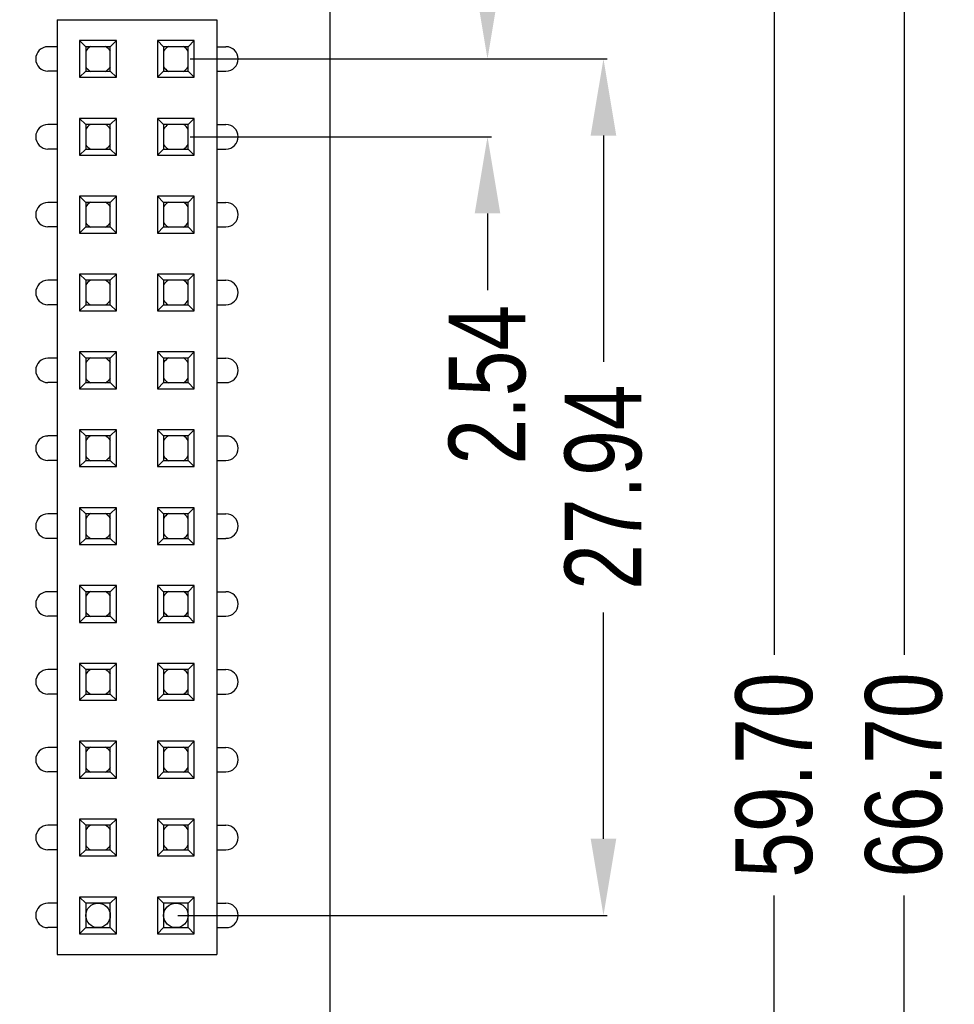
# Model space of a CAD drawing. Header units: millimetres. Extents: x -21 to 173, y -170 to -77.
# Tile 94 of 95: x 142 to 173, y -133 to -101. Entities that reach past the tile are written whole.
import ezdxf

# ---------------------------------------------------------------- set-up
doc = ezdxf.new("R2010")
doc.units = ezdxf.units.MM
doc.header["$LTSCALE"] = 1.21
doc.header["$MEASUREMENT"] = 0
doc.header["$PDMODE"] = 3
doc.header["$PDSIZE"] = 0.3125
doc.layers.get('0').update_dxf_attribs({"linetype": 'CONTINUOUS'})
doc.layers.get('DEFPOINTS').update_dxf_attribs({"linetype": 'CONTINUOUS'})
doc.layers.add('Dim', color=3, linetype='CONTINUOUS', lineweight=25)
doc.styles.get("Standard").update_dxf_attribs({"font": 'txt', "width": 0.8})
doc.dimstyles.get("Standard").update_dxf_attribs({"dimtxt": 0.15625, "dimasz": 0.1875, "dimexe": 0.125, "dimexo": 0.0625, "dimgap": 0.09, "dimtad": 0, "dimtih": 1, "dimtoh": 1, "dimzin": 4, "dimdsep": 46, "dimtxsty": 'STANDARD', "dimblk": '_FILLED', "dimblk1": '_FILLED', "dimblk2": '_FILLED', "dimcen": 0.09, "dimazin": 1, "dimtp": 0.01, "dimtm": 0.01, "dimtfac": 1, "dimtofl": 0, "dimtmove": 0, "dimatfit": 3, "dimldrblk": '_FILLED', "dimfxl": 1, "dimtolj": 1, "dimtzin": 4, "dimarcsym": 0})

# ---------------------------------------------------------------- blocks, each defined once
blk = doc.blocks.new('_FILLED')
at = {"color": 0, "linetype": 'ByBlock'}
blk.add_solid([(0, 0), (-1, 0.167), (-1, -0.167)], dxfattribs=at)
blk = doc.blocks.new('*D64')
at = {"layer": 'DEFPOINTS', "color": 0}
for p in [(148.93, -96.132), (148.93, -155.832), (166.916, -155.832)]:
    blk.add_point(p, dxfattribs=at)
at = {"layer": 'Dim', "color": 0, "lineweight": -2}
for p, q in [((148.992, -96.132), (167.041, -96.132)), ((166.916, -98.632), (166.916, -122.059)), ((166.916, -153.332), (166.916, -129.906)), ((148.992, -155.832), (167.041, -155.832))]:
    blk.add_line(p, q, dxfattribs=at)
at = {"layer": 'Dim', "color": 0, "lineweight": -2, "xscale": 2.5, "yscale": 2.5, "zscale": 2.5}
for p, rotation in [((166.916, -96.132), 90), ((166.916, -155.832), 270)]:
    blk.add_blockref('_FILLED', p, dxfattribs=dict(at, rotation=rotation))
at = {"layer": 'Dim', "color": 0, "insert": (166.916, -125.982), "char_height": 2.5, "attachment_point": 5, "rotation": 90, "line_spacing_factor": 2.5}
blk.add_mtext('\\A1;59.70', dxfattribs=at)
blk = doc.blocks.new('*D65')
at = {"layer": 'DEFPOINTS', "color": 0}
for p in [(105.53, -92.632), (171.147, -92.632), (151.345, -159.332)]:
    blk.add_point(p, dxfattribs=at)
at = {"layer": 'Dim', "color": 0, "lineweight": -2}
for p, q in [((105.592, -92.632), (171.272, -92.632)), ((171.147, -95.132), (171.147, -122.059)), ((171.147, -156.832), (171.147, -129.906)), ((151.408, -159.332), (171.272, -159.332))]:
    blk.add_line(p, q, dxfattribs=at)
at = {"layer": 'Dim', "color": 0, "lineweight": -2, "xscale": 2.5, "yscale": 2.5, "zscale": 2.5}
for p, rotation in [((171.147, -92.632), 90), ((171.147, -159.332), 270)]:
    blk.add_blockref('_FILLED', p, dxfattribs=dict(at, rotation=rotation))
at = {"layer": 'Dim', "color": 0, "insert": (171.147, -125.982), "char_height": 2.5, "attachment_point": 5, "rotation": 90, "line_spacing_factor": 2.5}
blk.add_mtext('\\A1;66.70', dxfattribs=at)
blk = doc.blocks.new('*D67')
at = {"layer": 'DEFPOINTS', "color": 0}
for p in [(156.199, -96.132), (161.344, -96.132), (147.8, -102.618)]:
    blk.add_point(p, dxfattribs=at)
at = {"layer": 'Dim', "color": 0, "lineweight": -2}
for p, q in [((161.344, -93.632), (161.344, -91.132)), ((156.261, -96.132), (161.469, -96.132)), ((147.862, -102.618), (161.469, -102.618)), ((161.344, -105.118), (161.344, -107.618))]:
    blk.add_line(p, q, dxfattribs=at)
at = {"layer": 'Dim', "color": 0, "lineweight": -2, "xscale": 2.5, "yscale": 2.5, "zscale": 2.5}
for p, rotation in [((161.344, -96.132), 270), ((161.344, -102.618), 90)]:
    blk.add_blockref('_FILLED', p, dxfattribs=dict(at, rotation=rotation))
at = {"layer": 'Dim', "color": 0, "insert": (161.344, -99.258), "char_height": 2.5, "attachment_point": 5, "rotation": 90, "line_spacing_factor": 2.5}
blk.add_mtext('\\A1;6.5', dxfattribs=at)
blk = doc.blocks.new('*D68')
at = {"layer": 'DEFPOINTS', "color": 0}
for p in [(147.8, -102.618), (147.8, -105.158), (157.563, -105.158)]:
    blk.add_point(p, dxfattribs=at)
at = {"layer": 'Dim', "color": 0, "lineweight": -2}
for p, q in [((157.563, -100.118), (157.563, -97.618)), ((147.862, -102.618), (157.688, -102.618)), ((147.862, -105.158), (157.688, -105.158)), ((157.563, -107.658), (157.563, -110.158))]:
    blk.add_line(p, q, dxfattribs=at)
at = {"layer": 'Dim', "color": 0, "lineweight": -2, "xscale": 2.5, "yscale": 2.5, "zscale": 2.5}
for p, rotation in [((157.563, -102.618), 270), ((157.563, -105.158), 90)]:
    blk.add_blockref('_FILLED', p, dxfattribs=dict(at, rotation=rotation))
at = {"layer": 'Dim', "color": 0, "insert": (157.563, -113.248), "char_height": 2.5, "attachment_point": 5, "rotation": 90, "line_spacing_factor": 2.5}
blk.add_mtext('\\A1;2.54', dxfattribs=at)
blk = doc.blocks.new('*D69')
at = {"layer": 'DEFPOINTS', "color": 0}
for p in [(148, -102.618), (147.4, -130.558), (161.345, -130.558)]:
    blk.add_point(p, dxfattribs=at)
at = {"layer": 'Dim', "color": 0, "lineweight": -2}
for p, q in [((148.062, -102.618), (161.47, -102.618)), ((161.345, -105.118), (161.345, -112.498)), ((161.345, -128.058), (161.345, -120.678)), ((147.462, -130.558), (161.47, -130.558))]:
    blk.add_line(p, q, dxfattribs=at)
at = {"layer": 'Dim', "color": 0, "lineweight": -2, "xscale": 2.5, "yscale": 2.5, "zscale": 2.5}
for p, rotation in [((161.345, -102.618), 90), ((161.345, -130.558), 270)]:
    blk.add_blockref('_FILLED', p, dxfattribs=dict(at, rotation=rotation))
at = {"layer": 'Dim', "color": 0, "insert": (161.345, -116.588), "char_height": 2.5, "attachment_point": 5, "rotation": 90, "line_spacing_factor": 2.5}
blk.add_mtext('\\A1;27.94', dxfattribs=at)

msp = doc.modelspace()

# ---------------------------------------------------------------- linework, layer by layer
at = {"color": 7, "linetype": 'Continuous'}
for p, q in [((152.438, -158.332), (152.43, -93.632)), ((143.53, -101.338), (143.53, -131.838)), ((143.53, -101.338), (148.73, -101.338)), ((148.73, -101.338), (148.73, -131.838)), ((144.26, -102.018), (144.26, -103.218)), ((145.46, -102.018), (144.26, -102.018)), ((144.26, -102.018), (144.46, -102.218)), ((145.46, -102.018), (145.26, -102.218)), ((145.46, -103.218), (145.46, -102.018)), ((146.8, -102.018), (146.8, -103.218)), ((148, -102.018), (146.8, -102.018)), ((146.8, -102.018), (147, -102.218)), ((148, -102.018), (147.8, -102.218)), ((148, -103.218), (148, -102.018)), ((143.53, -102.218), (143.228, -102.218)), ((144.46, -102.218), (144.46, -103.018)), ((145.26, -102.218), (144.46, -102.218)), ((145.26, -103.018), (145.26, -102.218)), ((147, -102.218), (147, -103.018)), ((147.8, -102.218), (147, -102.218)), ((147.8, -103.018), (147.8, -102.218)), ((148.73, -102.218), (149.031, -102.218)), ((143.53, -103.018), (143.228, -103.018)), ((144.26, -103.218), (144.46, -103.018)), ((144.46, -103.018), (145.26, -103.018)), ((145.46, -103.218), (145.26, -103.018)), ((146.8, -103.218), (147, -103.018)), ((147, -103.018), (147.8, -103.018)), ((148, -103.218), (147.8, -103.018)), ((148.73, -103.018), (149.031, -103.018)), ((144.26, -103.218), (145.46, -103.218)), ((146.8, -103.218), (148, -103.218)), ((144.26, -104.558), (144.26, -105.758)), ((145.46, -104.558), (144.26, -104.558)), ((144.26, -104.558), (144.46, -104.758)), ((145.46, -104.558), (145.26, -104.758)), ((145.46, -105.758), (145.46, -104.558)), ((146.8, -104.558), (146.8, -105.758)), ((148, -104.558), (146.8, -104.558)), ((146.8, -104.558), (147, -104.758)), ((148, -104.558), (147.8, -104.758)), ((148, -105.758), (148, -104.558)), ((143.53, -104.758), (143.228, -104.758)), ((144.46, -104.758), (144.46, -105.558)), ((145.26, -104.758), (144.46, -104.758)), ((145.26, -105.558), (145.26, -104.758)), ((147, -104.758), (147, -105.558)), ((147.8, -104.758), (147, -104.758)), ((147.8, -105.558), (147.8, -104.758)), ((148.73, -104.758), (149.031, -104.758)), ((143.53, -105.558), (143.228, -105.558)), ((144.26, -105.758), (144.46, -105.558)), ((144.46, -105.558), (145.26, -105.558)), ((145.46, -105.758), (145.26, -105.558)), ((146.8, -105.758), (147, -105.558)), ((147, -105.558), (147.8, -105.558)), ((148, -105.758), (147.8, -105.558)), ((148.73, -105.558), (149.031, -105.558)), ((144.26, -105.758), (145.46, -105.758)), ((146.8, -105.758), (148, -105.758)), ((144.26, -107.098), (144.26, -108.298)), ((145.46, -107.098), (144.26, -107.098)), ((144.26, -107.098), (144.46, -107.298)), ((145.46, -107.098), (145.26, -107.298)), ((145.46, -108.298), (145.46, -107.098)), ((146.8, -107.098), (146.8, -108.298)), ((148, -107.098), (146.8, -107.098)), ((146.8, -107.098), (147, -107.298)), ((148, -107.098), (147.8, -107.298)), ((148, -108.298), (148, -107.098)), ((143.53, -107.298), (143.228, -107.298)), ((144.46, -107.298), (144.46, -108.098)), ((145.26, -107.298), (144.46, -107.298)), ((145.26, -108.098), (145.26, -107.298)), ((147, -107.298), (147, -108.098)), ((147.8, -107.298), (147, -107.298)), ((147.8, -108.098), (147.8, -107.298)), ((148.73, -107.298), (149.031, -107.298)), ((143.53, -108.098), (143.228, -108.098)), ((144.26, -108.298), (144.46, -108.098)), ((144.46, -108.098), (145.26, -108.098)), ((145.46, -108.298), (145.26, -108.098)), ((146.8, -108.298), (147, -108.098)), ((147, -108.098), (147.8, -108.098)), ((148, -108.298), (147.8, -108.098)), ((148.73, -108.098), (149.031, -108.098)), ((144.26, -108.298), (145.46, -108.298)), ((146.8, -108.298), (148, -108.298)), ((143.53, -109.838), (143.228, -109.838)), ((144.26, -109.638), (144.26, -110.838)), ((145.46, -109.638), (144.26, -109.638)), ((144.26, -109.638), (144.46, -109.838)), ((144.46, -109.838), (144.46, -110.638)), ((145.26, -109.838), (144.46, -109.838)), ((145.46, -109.638), (145.26, -109.838)), ((145.26, -110.638), (145.26, -109.838)), ((145.46, -110.838), (145.46, -109.638)), ((148, -109.638), (146.8, -109.638)), ((146.8, -109.638), (146.8, -110.838)), ((146.8, -109.638), (147, -109.838)), ((147.8, -109.838), (147, -109.838)), ((147, -109.838), (147, -110.638)), ((148, -109.638), (147.8, -109.838)), ((147.8, -110.638), (147.8, -109.838)), ((148, -110.838), (148, -109.638)), ((148.73, -109.838), (149.031, -109.838)), ((143.53, -110.638), (143.228, -110.638)), ((144.26, -110.838), (144.46, -110.638)), ((144.46, -110.638), (145.26, -110.638)), ((145.46, -110.838), (145.26, -110.638)), ((146.8, -110.838), (147, -110.638)), ((147, -110.638), (147.8, -110.638)), ((148, -110.838), (147.8, -110.638)), ((148.73, -110.638), (149.031, -110.638)), ((144.26, -110.838), (145.46, -110.838)), ((146.8, -110.838), (148, -110.838)), ((143.53, -112.378), (143.228, -112.378)), ((145.46, -112.178), (144.26, -112.178)), ((144.26, -112.178), (144.26, -113.378)), ((144.26, -112.178), (144.46, -112.378)), ((145.26, -112.378), (144.46, -112.378)), ((144.46, -112.378), (144.46, -113.178)), ((145.46, -112.178), (145.26, -112.378)), ((145.26, -113.178), (145.26, -112.378)), ((145.46, -113.378), (145.46, -112.178)), ((148, -112.178), (146.8, -112.178)), ((146.8, -112.178), (146.8, -113.378)), ((146.8, -112.178), (147, -112.378)), ((147.8, -112.378), (147, -112.378)), ((147, -112.378), (147, -113.178)), ((148, -112.178), (147.8, -112.378)), ((147.8, -113.178), (147.8, -112.378)), ((148, -113.378), (148, -112.178)), ((148.73, -112.378), (149.031, -112.378)), ((143.53, -113.178), (143.228, -113.178)), ((144.26, -113.378), (144.46, -113.178)), ((144.26, -113.378), (145.46, -113.378)), ((144.46, -113.178), (145.26, -113.178)), ((145.46, -113.378), (145.26, -113.178)), ((146.8, -113.378), (147, -113.178)), ((146.8, -113.378), (148, -113.378)), ((147, -113.178), (147.8, -113.178)), ((148, -113.378), (147.8, -113.178)), ((148.73, -113.178), (149.031, -113.178)), ((143.53, -114.918), (143.228, -114.918)), ((145.46, -114.718), (144.26, -114.718)), ((144.26, -114.718), (144.26, -115.918)), ((144.26, -114.718), (144.46, -114.918)), ((145.26, -114.918), (144.46, -114.918)), ((144.46, -114.918), (144.46, -115.718)), ((145.46, -114.718), (145.26, -114.918)), ((145.26, -115.718), (145.26, -114.918)), ((145.46, -115.918), (145.46, -114.718)), ((148, -114.718), (146.8, -114.718)), ((146.8, -114.718), (146.8, -115.918)), ((146.8, -114.718), (147, -114.918)), ((147.8, -114.918), (147, -114.918)), ((147, -114.918), (147, -115.718)), ((148, -114.718), (147.8, -114.918)), ((147.8, -115.718), (147.8, -114.918)), ((148, -115.918), (148, -114.718)), ((148.73, -114.918), (149.031, -114.918)), ((143.53, -115.718), (143.228, -115.718)), ((144.26, -115.918), (144.46, -115.718)), ((144.26, -115.918), (145.46, -115.918)), ((144.46, -115.718), (145.26, -115.718)), ((145.46, -115.918), (145.26, -115.718)), ((146.8, -115.918), (147, -115.718)), ((146.8, -115.918), (148, -115.918)), ((147, -115.718), (147.8, -115.718)), ((148, -115.918), (147.8, -115.718)), ((148.73, -115.718), (149.031, -115.718)), ((143.53, -117.458), (143.228, -117.458)), ((145.46, -117.258), (144.26, -117.258)), ((144.26, -117.258), (144.26, -118.458)), ((144.26, -117.258), (144.46, -117.458)), ((145.26, -117.458), (144.46, -117.458)), ((144.46, -117.458), (144.46, -118.258)), ((145.46, -117.258), (145.26, -117.458)), ((145.26, -118.258), (145.26, -117.458)), ((145.46, -118.458), (145.46, -117.258)), ((148, -117.258), (146.8, -117.258)), ((146.8, -117.258), (146.8, -118.458)), ((146.8, -117.258), (147, -117.458)), ((147.8, -117.458), (147, -117.458)), ((147, -117.458), (147, -118.258)), ((148, -117.258), (147.8, -117.458)), ((147.8, -118.258), (147.8, -117.458)), ((148, -118.458), (148, -117.258)), ((148.73, -117.458), (149.031, -117.458)), ((143.53, -118.258), (143.228, -118.258)), ((144.26, -118.458), (144.46, -118.258)), ((144.26, -118.458), (145.46, -118.458)), ((144.46, -118.258), (145.26, -118.258)), ((145.46, -118.458), (145.26, -118.258)), ((146.8, -118.458), (147, -118.258)), ((146.8, -118.458), (148, -118.458)), ((147, -118.258), (147.8, -118.258)), ((148, -118.458), (147.8, -118.258)), ((148.73, -118.258), (149.031, -118.258)), ((145.46, -119.798), (144.26, -119.798)), ((144.26, -119.798), (144.46, -119.998)), ((144.26, -119.798), (144.26, -120.998)), ((145.46, -119.798), (145.26, -119.998)), ((145.46, -120.998), (145.46, -119.798)), ((148, -119.798), (146.8, -119.798)), ((146.8, -119.798), (147, -119.998)), ((146.8, -119.798), (146.8, -120.998)), ((148, -119.798), (147.8, -119.998)), ((148, -120.998), (148, -119.798)), ((143.53, -119.998), (143.228, -119.998)), ((145.26, -119.998), (144.46, -119.998)), ((144.46, -119.998), (144.46, -120.798)), ((145.26, -120.798), (145.26, -119.998)), ((147.8, -119.998), (147, -119.998)), ((147, -119.998), (147, -120.798)), ((147.8, -120.798), (147.8, -119.998)), ((148.73, -119.998), (149.031, -119.998)), ((143.53, -120.798), (143.228, -120.798)), ((144.26, -120.998), (144.46, -120.798)), ((144.26, -120.998), (145.46, -120.998)), ((144.46, -120.798), (145.26, -120.798)), ((145.46, -120.998), (145.26, -120.798)), ((146.8, -120.998), (147, -120.798)), ((146.8, -120.998), (148, -120.998)), ((147, -120.798), (147.8, -120.798)), ((148, -120.998), (147.8, -120.798)), ((148.73, -120.798), (149.031, -120.798)), ((145.46, -122.338), (144.26, -122.338)), ((144.26, -122.338), (144.46, -122.538)), ((144.26, -122.338), (144.26, -123.538)), ((145.46, -122.338), (145.26, -122.538)), ((145.46, -123.538), (145.46, -122.338)), ((148, -122.338), (146.8, -122.338)), ((146.8, -122.338), (147, -122.538)), ((146.8, -122.338), (146.8, -123.538)), ((148, -122.338), (147.8, -122.538)), ((148, -123.538), (148, -122.338)), ((143.53, -122.538), (143.228, -122.538)), ((145.26, -122.538), (144.46, -122.538)), ((144.46, -122.538), (144.46, -123.338)), ((145.26, -123.338), (145.26, -122.538)), ((147.8, -122.538), (147, -122.538)), ((147, -122.538), (147, -123.338)), ((147.8, -123.338), (147.8, -122.538)), ((148.73, -122.538), (149.031, -122.538)), ((143.53, -123.338), (143.228, -123.338)), ((144.26, -123.538), (144.46, -123.338)), ((144.46, -123.338), (145.26, -123.338)), ((145.46, -123.538), (145.26, -123.338)), ((146.8, -123.538), (147, -123.338)), ((147, -123.338), (147.8, -123.338)), ((148, -123.538), (147.8, -123.338)), ((148.73, -123.338), (149.031, -123.338)), ((144.26, -123.538), (145.46, -123.538)), ((146.8, -123.538), (148, -123.538)), ((145.46, -124.878), (144.26, -124.878)), ((144.26, -124.878), (144.46, -125.078)), ((144.26, -124.878), (144.26, -126.078)), ((145.46, -124.878), (145.26, -125.078)), ((145.46, -126.078), (145.46, -124.878)), ((148, -124.878), (146.8, -124.878)), ((146.8, -124.878), (147, -125.078)), ((146.8, -124.878), (146.8, -126.078)), ((148, -124.878), (147.8, -125.078)), ((148, -126.078), (148, -124.878)), ((143.53, -125.078), (143.228, -125.078)), ((145.26, -125.078), (144.46, -125.078)), ((144.46, -125.078), (144.46, -125.878)), ((145.26, -125.878), (145.26, -125.078)), ((147.8, -125.078), (147, -125.078)), ((147, -125.078), (147, -125.878)), ((147.8, -125.878), (147.8, -125.078)), ((148.73, -125.078), (149.031, -125.078)), ((143.53, -125.878), (143.228, -125.878)), ((144.26, -126.078), (144.46, -125.878)), ((144.46, -125.878), (145.26, -125.878)), ((145.46, -126.078), (145.26, -125.878)), ((146.8, -126.078), (147, -125.878)), ((147, -125.878), (147.8, -125.878)), ((148, -126.078), (147.8, -125.878)), ((148.73, -125.878), (149.031, -125.878)), ((144.26, -126.078), (145.46, -126.078)), ((146.8, -126.078), (148, -126.078)), ((145.46, -127.418), (144.26, -127.418)), ((144.26, -127.418), (144.46, -127.618)), ((144.26, -127.418), (144.26, -128.618)), ((145.46, -127.418), (145.26, -127.618)), ((145.46, -128.618), (145.46, -127.418)), ((148, -127.418), (146.8, -127.418)), ((146.8, -127.418), (147, -127.618)), ((146.8, -127.418), (146.8, -128.618)), ((148, -127.418), (147.8, -127.618)), ((148, -128.618), (148, -127.418)), ((143.53, -127.618), (143.228, -127.618)), ((145.26, -127.618), (144.46, -127.618)), ((144.46, -127.618), (144.46, -128.418)), ((145.26, -128.418), (145.26, -127.618)), ((147.8, -127.618), (147, -127.618)), ((147, -127.618), (147, -128.418)), ((147.8, -128.418), (147.8, -127.618)), ((148.73, -127.618), (149.031, -127.618)), ((143.53, -128.418), (143.228, -128.418)), ((144.26, -128.618), (144.46, -128.418)), ((144.46, -128.418), (145.26, -128.418)), ((145.46, -128.618), (145.26, -128.418)), ((146.8, -128.618), (147, -128.418)), ((147, -128.418), (147.8, -128.418)), ((148, -128.618), (147.8, -128.418)), ((148.73, -128.418), (149.031, -128.418)), ((144.26, -128.618), (145.46, -128.618)), ((146.8, -128.618), (148, -128.618)), ((145.46, -129.958), (144.26, -129.958)), ((144.26, -129.958), (144.46, -130.158)), ((144.26, -129.958), (144.26, -131.158)), ((145.46, -129.958), (145.26, -130.158)), ((145.46, -131.158), (145.46, -129.958)), ((148, -129.958), (146.8, -129.958)), ((146.8, -129.958), (147, -130.158)), ((146.8, -129.958), (146.8, -131.158)), ((148, -129.958), (147.8, -130.158)), ((148, -131.158), (148, -129.958)), ((143.53, -130.158), (143.228, -130.158)), ((145.26, -130.158), (144.46, -130.158)), ((144.46, -130.158), (144.46, -130.958)), ((145.26, -130.958), (145.26, -130.158)), ((147.8, -130.158), (147, -130.158)), ((147, -130.158), (147, -130.958)), ((147.8, -130.958), (147.8, -130.158)), ((148.73, -130.158), (149.031, -130.158)), ((143.53, -130.958), (143.228, -130.958)), ((144.26, -131.158), (144.46, -130.958)), ((144.46, -130.958), (145.26, -130.958)), ((145.46, -131.158), (145.26, -130.958)), ((146.8, -131.158), (147, -130.958)), ((147, -130.958), (147.8, -130.958)), ((148, -131.158), (147.8, -130.958)), ((148.73, -130.958), (149.031, -130.958)), ((144.26, -131.158), (145.46, -131.158)), ((146.8, -131.158), (148, -131.158)), ((143.53, -131.838), (148.73, -131.838))]:
    msp.add_line(p, q, dxfattribs=at)
for centre in [(144.86, -130.558), (147.4, -130.558)]:
    msp.add_circle(centre, 0.4, dxfattribs=at)
for centre, radius, start, end in [((143.228, -102.618), 0.399, 90, 270), ((144.86, -102.618), 0.475, 121.2721, 147.8425), ((144.86, -102.618), 0.475, 32.0645, 58.7681), ((147.4, -102.618), 0.475, 121.2721, 147.8425), ((147.4, -102.618), 0.475, 32.0645, 58.7681), ((149.031, -102.618), 0.399, 270, 90), ((144.86, -102.618), 0.475, 212.0645, 238.7681), ((144.86, -102.618), 0.475, 301.2721, 327.8425), ((147.4, -102.618), 0.475, 212.0645, 238.7681), ((147.4, -102.618), 0.475, 301.2721, 327.8425), ((143.228, -105.158), 0.399, 90, 270), ((144.86, -105.158), 0.475, 121.2721, 147.8425), ((144.86, -105.158), 0.475, 32.0645, 58.7681), ((147.4, -105.158), 0.475, 121.2721, 147.8425), ((147.4, -105.158), 0.475, 32.0645, 58.7681), ((149.031, -105.158), 0.399, 270, 90), ((144.86, -105.158), 0.475, 212.0645, 238.7681), ((144.86, -105.158), 0.475, 301.2721, 327.8425), ((147.4, -105.158), 0.475, 212.0645, 238.7681), ((147.4, -105.158), 0.475, 301.2721, 327.8425), ((143.228, -107.698), 0.399, 90, 270), ((144.86, -107.698), 0.475, 121.2721, 147.8425), ((144.86, -107.698), 0.475, 32.0645, 58.7681), ((147.4, -107.698), 0.475, 121.2721, 147.8425), ((147.4, -107.698), 0.475, 32.0645, 58.7681), ((149.031, -107.698), 0.399, 270, 90), ((144.86, -107.698), 0.475, 212.0645, 238.7681), ((144.86, -107.698), 0.475, 301.2721, 327.8425), ((147.4, -107.698), 0.475, 212.0645, 238.7681), ((147.4, -107.698), 0.475, 301.2721, 327.8425), ((143.228, -110.238), 0.399, 90, 270), ((144.86, -110.238), 0.475, 121.2721, 147.8425), ((144.86, -110.238), 0.475, 32.0645, 58.7681), ((147.4, -110.238), 0.475, 121.2721, 147.8425), ((147.4, -110.238), 0.475, 32.0645, 58.7681), ((149.031, -110.238), 0.399, 270, 90), ((144.86, -110.238), 0.475, 212.0645, 238.7681), ((144.86, -110.238), 0.475, 301.2721, 327.8425), ((147.4, -110.238), 0.475, 212.0645, 238.7681), ((147.4, -110.238), 0.475, 301.2721, 327.8425), ((143.228, -112.778), 0.399, 90, 270), ((144.86, -112.778), 0.475, 121.2721, 147.8425), ((144.86, -112.778), 0.475, 32.0645, 58.7681), ((147.4, -112.778), 0.475, 121.2721, 147.8425), ((147.4, -112.778), 0.475, 32.0645, 58.7681), ((149.031, -112.778), 0.399, 270, 90), ((144.86, -112.778), 0.475, 212.0645, 238.7681), ((144.86, -112.778), 0.475, 301.2721, 327.8425), ((147.4, -112.778), 0.475, 212.0645, 238.7681), ((147.4, -112.778), 0.475, 301.2721, 327.8425), ((143.228, -115.318), 0.399, 90, 270), ((144.86, -115.318), 0.475, 121.2721, 147.8425), ((144.86, -115.318), 0.475, 32.0645, 58.7681), ((147.4, -115.318), 0.475, 121.2721, 147.8425), ((147.4, -115.318), 0.475, 32.0645, 58.7681), ((149.031, -115.318), 0.399, 270, 90), ((144.86, -115.318), 0.475, 212.0645, 238.7681), ((144.86, -115.318), 0.475, 301.2721, 327.8425), ((147.4, -115.318), 0.475, 212.0645, 238.7681), ((147.4, -115.318), 0.475, 301.2721, 327.8425), ((143.228, -117.858), 0.399, 90, 270), ((144.86, -117.858), 0.475, 121.2721, 147.8425), ((144.86, -117.858), 0.475, 32.0645, 58.7681), ((147.4, -117.858), 0.475, 121.2721, 147.8425), ((147.4, -117.858), 0.475, 32.0645, 58.7681), ((149.031, -117.858), 0.399, 270, 90), ((144.86, -117.858), 0.475, 212.0645, 238.7681), ((144.86, -117.858), 0.475, 301.2721, 327.8425), ((147.4, -117.858), 0.475, 212.0645, 238.7681), ((147.4, -117.858), 0.475, 301.2721, 327.8425), ((143.228, -120.398), 0.399, 90, 270), ((144.86, -120.398), 0.475, 121.2721, 147.8425), ((144.86, -120.398), 0.475, 32.0645, 58.7681), ((147.4, -120.398), 0.475, 121.2721, 147.8425), ((147.4, -120.398), 0.475, 32.0645, 58.7681), ((149.031, -120.398), 0.399, 270, 90), ((144.86, -120.398), 0.475, 212.0645, 238.7681), ((144.86, -120.398), 0.475, 301.2721, 327.8425), ((147.4, -120.398), 0.475, 212.0645, 238.7681), ((147.4, -120.398), 0.475, 301.2721, 327.8425), ((143.228, -122.938), 0.399, 90, 270), ((144.86, -122.938), 0.475, 121.2721, 147.8425), ((144.86, -122.938), 0.475, 32.0645, 58.7681), ((147.4, -122.938), 0.475, 121.2721, 147.8425), ((147.4, -122.938), 0.475, 32.0645, 58.7681), ((149.031, -122.938), 0.399, 270, 90), ((144.86, -122.938), 0.475, 212.0645, 238.7681), ((144.86, -122.938), 0.475, 301.2721, 327.8425), ((147.4, -122.938), 0.475, 212.0645, 238.7681), ((147.4, -122.938), 0.475, 301.2721, 327.8425), ((143.228, -125.478), 0.399, 90, 270), ((144.86, -125.478), 0.475, 121.2721, 147.8425), ((144.86, -125.478), 0.475, 32.0645, 58.7681), ((147.4, -125.478), 0.475, 121.2721, 147.8425), ((147.4, -125.478), 0.475, 32.0645, 58.7681), ((149.031, -125.478), 0.399, 270, 90), ((144.86, -125.478), 0.475, 212.0645, 238.7681), ((144.86, -125.478), 0.475, 301.2721, 327.8425), ((147.4, -125.478), 0.475, 212.0645, 238.7681), ((147.4, -125.478), 0.475, 301.2721, 327.8425), ((143.228, -128.018), 0.399, 90, 270), ((144.86, -128.018), 0.475, 121.2721, 147.8425), ((144.86, -128.018), 0.475, 32.0645, 58.7681), ((147.4, -128.018), 0.475, 121.2721, 147.8425), ((147.4, -128.018), 0.475, 32.0645, 58.7681), ((149.031, -128.018), 0.399, 270, 90), ((144.86, -128.018), 0.475, 212.0645, 238.7681), ((144.86, -128.018), 0.475, 301.2721, 327.8425), ((147.4, -128.018), 0.475, 212.0645, 238.7681), ((147.4, -128.018), 0.475, 301.2721, 327.8425), ((143.228, -130.558), 0.399, 90, 270), ((149.031, -130.558), 0.399, 270, 90)]:
    msp.add_arc(centre, radius, start, end, dxfattribs=at)

# ---------------------------------------------------------------- dimensions: what is measured, and where the dimension line sits
at = {"layer": 'Dim'}
dim = msp.add_linear_dim(base=(161.344, -96.132), p1=(147.8, -102.618), p2=(156.199, -96.132), angle=90, dimstyle='STANDARD', override={"dimtxt": 2.5, "dimasz": 2.5, "dimtih": 0, "dimtoh": 0, "dimdec": 1, "dimzin": 0, "dimcen": 0.198, "dimadec": 0, "dimazin": 0, "dimtp": 0, "dimtm": 0, "dimtdec": 4, "dimtzin": 0}, dxfattribs=at)
dim.commit()
dim.dimension.update_dxf_attribs({"geometry": '*D67', "text_midpoint": (161.344, -99.258), "dimtype": 160})
for base, p1, p2, picture, middle in [((171.147, -92.632), (151.345, -159.332), (105.53, -92.632), '*D65', (171.147, -125.982)), ((166.916, -155.832), (148.93, -96.132), (148.93, -155.832), '*D64', (166.916, -125.982)), ((157.563, -105.158), (147.8, -102.618), (147.8, -105.158), '*D68', (157.563, -113.248)), ((161.345, -130.558), (148, -102.618), (147.4, -130.558), '*D69', (161.345, -116.588))]:
    dim = msp.add_linear_dim(base=base, p1=p1, p2=p2, angle=90, dimstyle='STANDARD', override={"dimtxt": 2.5, "dimasz": 2.5, "dimtih": 0, "dimtoh": 0, "dimzin": 0, "dimcen": 0.198, "dimadec": 0, "dimazin": 0, "dimtp": 0, "dimtm": 0, "dimtdec": 4, "dimtzin": 0}, dxfattribs=at)
    dim.commit()
    dim.dimension.update_dxf_attribs({"geometry": picture, "text_midpoint": middle})

doc.saveas('drawing.dxf')
